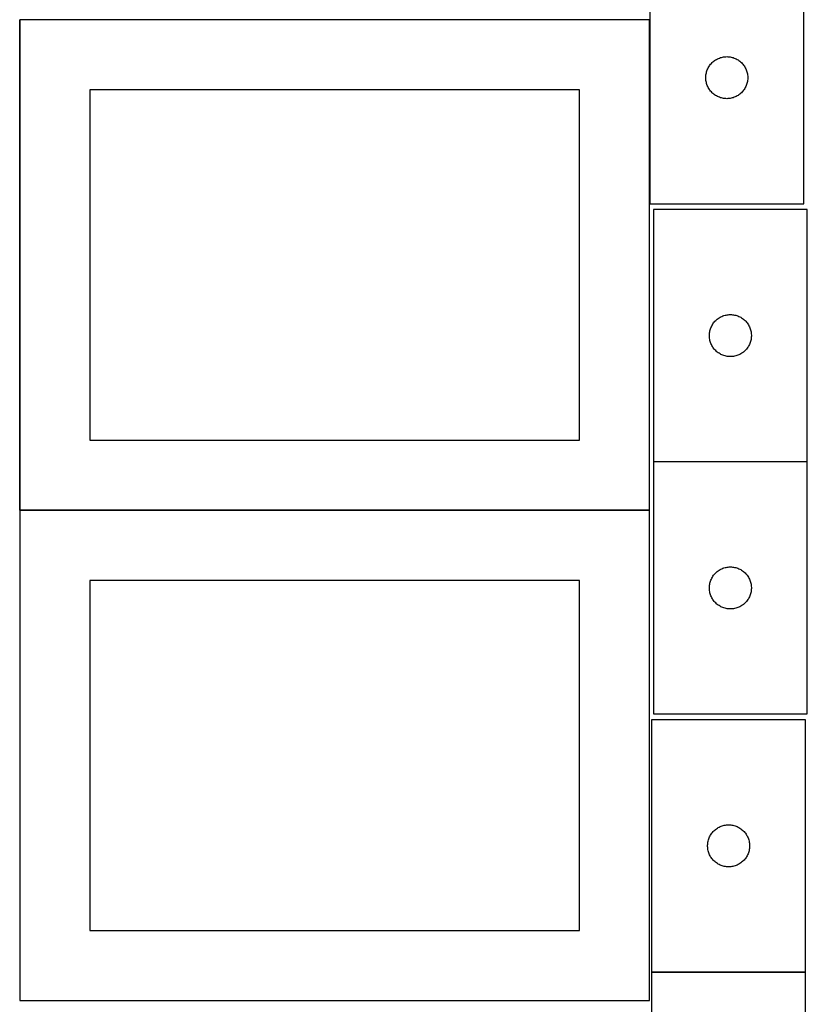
# Model space of a CAD drawing. Header units: millimetres. Extents: x 7 to 1493, y 7 to 2993.
# Tile 3 of 13: x 908 to 1471, y 709 to 1413. Entities that reach past the tile are written whole.
import ezdxf

# ---------------------------------------------------------------- set-up
doc = ezdxf.new("R2010")
doc.units = ezdxf.units.MM
doc.layers.add('COMMON', color=5, linetype='CONTINUOUS', true_color=0x0000ff)
doc.layers.add('CUT', color=7, linetype='CONTINUOUS', true_color=0x000000)

msp = doc.modelspace()

# ---------------------------------------------------------------- linework, layer by layer
at = {"layer": 'COMMON'}
for p, q in [((908.149577, 1062.423823), (908.149577, 1412.423823)), ((1358.249577, 1412.523824), (908.249577, 1412.523824)), ((1358.349577, 1412.423823), (1358.349577, 1281.172521)), ((1471.012425, 1096.898182), (1361.012425, 1096.898182)), ((908.149576, 1062.223822), (908.149576, 712.223822)), ((1358.249577, 1062.323823), (908.249577, 1062.323823)), ((1359.774235, 732.523841), (1469.774235, 732.523841))]:
    msp.add_line(p, q, dxfattribs=at)
at = {"layer": 'CUT'}
for p, q in [((1358.449578, 1461.172521), (1358.449578, 1281.172521)), ((1468.449578, 1281.172521), (1468.449578, 1461.172521)), ((1358.249577, 1412.423823), (908.249577, 1412.423823)), ((908.249577, 1412.423823), (908.249577, 1062.423823)), ((1358.249577, 1062.423823), (1358.249577, 1412.423823)), ((1407.442769, 1384.917275), (1408.158297, 1385.208273)), ((1408.158297, 1385.208273), (1408.887855, 1385.462052)), ((1408.887855, 1385.462052), (1409.629511, 1385.677937)), ((1409.629511, 1385.677937), (1410.381297, 1385.855356)), ((1410.381297, 1385.855356), (1411.141219, 1385.993839)), ((1411.141219, 1385.993839), (1411.907263, 1386.093019)), ((1411.907263, 1386.093019), (1412.677397, 1386.152632)), ((1412.677397, 1386.152632), (1413.449578, 1386.172521)), ((1413.449578, 1386.172521), (1414.221759, 1386.152632)), ((1414.221759, 1386.152632), (1414.991893, 1386.093019)), ((1414.991893, 1386.093019), (1415.757937, 1385.993839)), ((1415.757937, 1385.993839), (1416.517859, 1385.855356)), ((1416.517859, 1385.855356), (1417.269645, 1385.677937)), ((1417.269645, 1385.677937), (1418.0113, 1385.462052)), ((1418.0113, 1385.462052), (1418.740859, 1385.208273)), ((1418.740859, 1385.208273), (1419.456386, 1384.917275)), ((1399.864044, 1377.531237), (1400.209396, 1378.222172)), ((1400.209396, 1378.222172), (1400.589858, 1378.894413)), ((1400.589858, 1378.894413), (1401.004423, 1379.546177)), ((1401.004423, 1379.546177), (1401.451989, 1380.175735)), ((1401.451989, 1380.175735), (1401.931371, 1380.781419)), ((1401.931371, 1380.781419), (1402.441297, 1381.361621)), ((1402.441297, 1381.361621), (1402.980416, 1381.914804)), ((1402.980416, 1381.914804), (1403.547296, 1382.4395)), ((1403.547296, 1382.4395), (1404.140436, 1382.934318)), ((1404.140436, 1382.934318), (1404.758261, 1383.397946)), ((1404.758261, 1383.397946), (1405.399135, 1383.829154)), ((1405.399135, 1383.829154), (1406.061357, 1384.2268)), ((1406.061357, 1384.2268), (1406.743171, 1384.589827)), ((1406.743171, 1384.589827), (1407.442769, 1384.917275)), ((1419.456386, 1384.917275), (1420.155985, 1384.589827)), ((1420.155985, 1384.589827), (1420.837799, 1384.2268)), ((1420.837799, 1384.2268), (1421.500021, 1383.829154)), ((1421.500021, 1383.829154), (1422.140894, 1383.397946)), ((1422.140894, 1383.397946), (1422.75872, 1382.934318)), ((1422.75872, 1382.934318), (1423.35186, 1382.4395)), ((1423.35186, 1382.4395), (1423.91874, 1381.914804)), ((1423.91874, 1381.914804), (1424.457858, 1381.361621)), ((1424.457858, 1381.361621), (1424.967785, 1380.781419)), ((1424.967785, 1380.781419), (1425.447167, 1380.175735)), ((1425.447167, 1380.175735), (1425.894733, 1379.546177)), ((1425.894733, 1379.546177), (1426.309297, 1378.894413)), ((1426.309297, 1378.894413), (1426.68976, 1378.222172)), ((1426.68976, 1378.222172), (1427.035112, 1377.531237)), ((1398.454551, 1371.55874), (1398.494315, 1372.330153)), ((1398.454551, 1370.786302), (1398.454551, 1371.55874)), ((1398.494315, 1372.330153), (1398.573738, 1373.098496)), ((1398.573738, 1373.098496), (1398.692609, 1373.861732)), ((1398.692609, 1373.861732), (1398.850612, 1374.617837)), ((1398.850612, 1374.617837), (1399.04733, 1375.364805)), ((1399.04733, 1375.364805), (1399.282239, 1376.100657)), ((1399.282239, 1376.100657), (1399.554718, 1376.823439)), ((1399.554718, 1376.823439), (1399.864044, 1377.531237)), ((1427.035112, 1377.531237), (1427.344437, 1376.823439)), ((1427.344437, 1376.823439), (1427.616916, 1376.100657)), ((1427.616916, 1376.100657), (1427.851826, 1375.364805)), ((1427.851826, 1375.364805), (1428.048544, 1374.617837)), ((1428.048544, 1374.617837), (1428.206547, 1373.861732)), ((1428.206547, 1373.861732), (1428.325418, 1373.098496)), ((1428.325418, 1373.098496), (1428.404841, 1372.330153)), ((1428.404841, 1372.330153), (1428.444605, 1371.55874)), ((1428.444605, 1371.55874), (1428.444605, 1370.786302)), ((1398.494315, 1370.014889), (1398.454551, 1370.786302)), ((1398.573738, 1369.246546), (1398.494315, 1370.014889)), ((1398.692609, 1368.48331), (1398.573738, 1369.246546)), ((1398.850612, 1367.727205), (1398.692609, 1368.48331)), ((1399.04733, 1366.980236), (1398.850612, 1367.727205)), ((1399.282239, 1366.244385), (1399.04733, 1366.980236)), ((1399.554718, 1365.521603), (1399.282239, 1366.244385)), ((1399.864044, 1364.813805), (1399.554718, 1365.521603)), ((1400.209396, 1364.12287), (1399.864044, 1364.813805)), ((1400.589858, 1363.450629), (1400.209396, 1364.12287)), ((1426.68976, 1364.12287), (1426.309297, 1363.450629)), ((1427.035112, 1364.813805), (1426.68976, 1364.12287)), ((1427.344437, 1365.521603), (1427.035112, 1364.813805)), ((1427.616916, 1366.244385), (1427.344437, 1365.521603)), ((1427.851826, 1366.980236), (1427.616916, 1366.244385)), ((1428.048544, 1367.727205), (1427.851826, 1366.980236)), ((1428.206547, 1368.48331), (1428.048544, 1367.727205)), ((1428.325418, 1369.246546), (1428.206547, 1368.48331)), ((1428.404841, 1370.014889), (1428.325418, 1369.246546)), ((1428.444605, 1370.786302), (1428.404841, 1370.014889)), ((1308.249577, 1362.423823), (958.249577, 1362.423823)), ((958.249577, 1362.423823), (958.249577, 1112.423823)), ((1308.249577, 1112.423823), (1308.249577, 1362.423823)), ((1401.004423, 1362.798865), (1400.589858, 1363.450629)), ((1401.451989, 1362.169307), (1401.004423, 1362.798865)), ((1401.931371, 1361.563623), (1401.451989, 1362.169307)), ((1402.441297, 1360.983421), (1401.931371, 1361.563623)), ((1402.980416, 1360.430238), (1402.441297, 1360.983421)), ((1403.547296, 1359.905542), (1402.980416, 1360.430238)), ((1404.140436, 1359.410724), (1403.547296, 1359.905542)), ((1404.758261, 1358.947096), (1404.140436, 1359.410724)), ((1405.399135, 1358.515888), (1404.758261, 1358.947096)), ((1406.061357, 1358.118242), (1405.399135, 1358.515888)), ((1406.743171, 1357.755215), (1406.061357, 1358.118242)), ((1407.442769, 1357.427767), (1406.743171, 1357.755215)), ((1408.158297, 1357.136769), (1407.442769, 1357.427767)), ((1408.887855, 1356.88299), (1408.158297, 1357.136769)), ((1418.740859, 1357.136769), (1418.0113, 1356.88299)), ((1419.456386, 1357.427767), (1418.740859, 1357.136769)), ((1420.155985, 1357.755215), (1419.456386, 1357.427767)), ((1420.837799, 1358.118242), (1420.155985, 1357.755215)), ((1421.500021, 1358.515888), (1420.837799, 1358.118242)), ((1422.140894, 1358.947096), (1421.500021, 1358.515888)), ((1422.75872, 1359.410724), (1422.140894, 1358.947096)), ((1423.35186, 1359.905542), (1422.75872, 1359.410724)), ((1423.91874, 1360.430238), (1423.35186, 1359.905542)), ((1424.457858, 1360.983421), (1423.91874, 1360.430238)), ((1424.967785, 1361.563623), (1424.457858, 1360.983421)), ((1425.447167, 1362.169307), (1424.967785, 1361.563623)), ((1425.894733, 1362.798865), (1425.447167, 1362.169307)), ((1426.309297, 1363.450629), (1425.894733, 1362.798865)), ((1409.629511, 1356.667105), (1408.887855, 1356.88299)), ((1410.381297, 1356.489686), (1409.629511, 1356.667105)), ((1411.141219, 1356.351203), (1410.381297, 1356.489686)), ((1411.907263, 1356.252023), (1411.141219, 1356.351203)), ((1412.677397, 1356.19241), (1411.907263, 1356.252023)), ((1413.449578, 1356.172521), (1412.677397, 1356.19241)), ((1414.221759, 1356.19241), (1413.449578, 1356.172521)), ((1414.991893, 1356.252023), (1414.221759, 1356.19241)), ((1415.757937, 1356.351203), (1414.991893, 1356.252023)), ((1416.517859, 1356.489686), (1415.757937, 1356.351203)), ((1417.269645, 1356.667105), (1416.517859, 1356.489686)), ((1418.0113, 1356.88299), (1417.269645, 1356.667105)), ((1358.449578, 1281.172521), (1468.449578, 1281.172521)), ((1471.012425, 1276.998182), (1361.012425, 1276.998182)), ((1361.012425, 1276.998182), (1361.012425, 1096.998182)), ((1471.012425, 1096.998182), (1471.012425, 1276.998182)), ((1403.152705, 1194.720074), (1403.56727, 1195.371838)), ((1403.56727, 1195.371838), (1404.014836, 1196.001396)), ((1404.014836, 1196.001396), (1404.494218, 1196.60708)), ((1404.494218, 1196.60708), (1405.004144, 1197.187282)), ((1405.004144, 1197.187282), (1405.543262, 1197.740465)), ((1405.543262, 1197.740465), (1406.110143, 1198.265161)), ((1406.110143, 1198.265161), (1406.703283, 1198.759979)), ((1406.703283, 1198.759979), (1407.321108, 1199.223607)), ((1407.321108, 1199.223607), (1407.961982, 1199.654816)), ((1407.961982, 1199.654816), (1408.624204, 1200.052461)), ((1408.624204, 1200.052461), (1409.306018, 1200.415488)), ((1409.306018, 1200.415488), (1410.005616, 1200.742936)), ((1410.005616, 1200.742936), (1410.721144, 1201.033934)), ((1410.721144, 1201.033934), (1411.450702, 1201.287713)), ((1411.450702, 1201.287713), (1412.192358, 1201.503598)), ((1412.192358, 1201.503598), (1412.944144, 1201.681017)), ((1412.944144, 1201.681017), (1413.704066, 1201.819501)), ((1413.704066, 1201.819501), (1414.47011, 1201.91868)), ((1414.47011, 1201.91868), (1415.240243, 1201.978293)), ((1415.240243, 1201.978293), (1416.012425, 1201.998182)), ((1416.012425, 1201.998182), (1416.784606, 1201.978293)), ((1416.784606, 1201.978293), (1417.55474, 1201.91868)), ((1417.55474, 1201.91868), (1418.320783, 1201.819501)), ((1418.320783, 1201.819501), (1419.080706, 1201.681017)), ((1419.080706, 1201.681017), (1419.832492, 1201.503598)), ((1419.832492, 1201.503598), (1420.574147, 1201.287713)), ((1420.574147, 1201.287713), (1421.303706, 1201.033934)), ((1421.303706, 1201.033934), (1422.019233, 1200.742936)), ((1422.019233, 1200.742936), (1422.718832, 1200.415488)), ((1422.718832, 1200.415488), (1423.400646, 1200.052461)), ((1423.400646, 1200.052461), (1424.062868, 1199.654816)), ((1424.062868, 1199.654816), (1424.703741, 1199.223607)), ((1424.703741, 1199.223607), (1425.321567, 1198.759979)), ((1425.321567, 1198.759979), (1425.914707, 1198.265161)), ((1425.914707, 1198.265161), (1426.481587, 1197.740465)), ((1426.481587, 1197.740465), (1427.020705, 1197.187282)), ((1427.020705, 1197.187282), (1427.530631, 1196.60708)), ((1427.530631, 1196.60708), (1428.010013, 1196.001396)), ((1428.010013, 1196.001396), (1428.45758, 1195.371838)), ((1428.45758, 1195.371838), (1428.872144, 1194.720074)), ((1401.057162, 1188.155814), (1401.136585, 1188.924157)), ((1401.136585, 1188.924157), (1401.255456, 1189.687394)), ((1401.255456, 1189.687394), (1401.413459, 1190.443498)), ((1401.413459, 1190.443498), (1401.610177, 1191.190467)), ((1401.610177, 1191.190467), (1401.845086, 1191.926318)), ((1401.845086, 1191.926318), (1402.117565, 1192.649101)), ((1402.117565, 1192.649101), (1402.426891, 1193.356898)), ((1402.426891, 1193.356898), (1402.772243, 1194.047833)), ((1402.772243, 1194.047833), (1403.152705, 1194.720074)), ((1428.872144, 1194.720074), (1429.252607, 1194.047833)), ((1429.252607, 1194.047833), (1429.597959, 1193.356898)), ((1429.597959, 1193.356898), (1429.907284, 1192.649101)), ((1429.907284, 1192.649101), (1430.179763, 1191.926318)), ((1430.179763, 1191.926318), (1430.414673, 1191.190467)), ((1430.414673, 1191.190467), (1430.61139, 1190.443498)), ((1430.61139, 1190.443498), (1430.769394, 1189.687394)), ((1430.769394, 1189.687394), (1430.888265, 1188.924157)), ((1430.888265, 1188.924157), (1430.967688, 1188.155814)), ((1401.017398, 1187.384401), (1401.057162, 1188.155814)), ((1401.017398, 1186.611963), (1401.017398, 1187.384401)), ((1401.057162, 1185.84055), (1401.017398, 1186.611963)), ((1401.136585, 1185.072207), (1401.057162, 1185.84055)), ((1401.255456, 1184.308971), (1401.136585, 1185.072207)), ((1401.413459, 1183.552866), (1401.255456, 1184.308971)), ((1401.610177, 1182.805898), (1401.413459, 1183.552866)), ((1401.845086, 1182.070046), (1401.610177, 1182.805898)), ((1402.117565, 1181.347264), (1401.845086, 1182.070046)), ((1402.426891, 1180.639466), (1402.117565, 1181.347264)), ((1429.907284, 1181.347264), (1429.597959, 1180.639466)), ((1430.179763, 1182.070046), (1429.907284, 1181.347264)), ((1430.414673, 1182.805898), (1430.179763, 1182.070046)), ((1430.61139, 1183.552866), (1430.414673, 1182.805898)), ((1430.769394, 1184.308971), (1430.61139, 1183.552866)), ((1430.888265, 1185.072207), (1430.769394, 1184.308971)), ((1430.967688, 1185.84055), (1430.888265, 1185.072207)), ((1430.967688, 1188.155814), (1431.007452, 1187.384401)), ((1431.007452, 1186.611963), (1430.967688, 1185.84055)), ((1431.007452, 1187.384401), (1431.007452, 1186.611963)), ((1402.772243, 1179.948531), (1402.426891, 1180.639466)), ((1403.152705, 1179.27629), (1402.772243, 1179.948531)), ((1403.56727, 1178.624526), (1403.152705, 1179.27629)), ((1404.014836, 1177.994968), (1403.56727, 1178.624526)), ((1404.494218, 1177.389284), (1404.014836, 1177.994968)), ((1405.004144, 1176.809082), (1404.494218, 1177.389284)), ((1405.543262, 1176.255899), (1405.004144, 1176.809082)), ((1406.110143, 1175.731203), (1405.543262, 1176.255899)), ((1406.703283, 1175.236385), (1406.110143, 1175.731203)), ((1407.321108, 1174.772757), (1406.703283, 1175.236385)), ((1407.961982, 1174.341549), (1407.321108, 1174.772757)), ((1408.624204, 1173.943904), (1407.961982, 1174.341549)), ((1424.062868, 1174.341549), (1423.400646, 1173.943904)), ((1424.703741, 1174.772757), (1424.062868, 1174.341549)), ((1425.321567, 1175.236385), (1424.703741, 1174.772757)), ((1425.914707, 1175.731203), (1425.321567, 1175.236385)), ((1426.481587, 1176.255899), (1425.914707, 1175.731203)), ((1427.020705, 1176.809082), (1426.481587, 1176.255899)), ((1427.530631, 1177.389284), (1427.020705, 1176.809082)), ((1428.010013, 1177.994968), (1427.530631, 1177.389284)), ((1428.45758, 1178.624526), (1428.010013, 1177.994968)), ((1428.872144, 1179.27629), (1428.45758, 1178.624526)), ((1429.252607, 1179.948531), (1428.872144, 1179.27629)), ((1429.597959, 1180.639466), (1429.252607, 1179.948531)), ((1409.306018, 1173.580876), (1408.624204, 1173.943904)), ((1410.005616, 1173.253429), (1409.306018, 1173.580876)), ((1410.721144, 1172.96243), (1410.005616, 1173.253429)), ((1411.450702, 1172.708651), (1410.721144, 1172.96243)), ((1412.192358, 1172.492766), (1411.450702, 1172.708651)), ((1412.944144, 1172.315347), (1412.192358, 1172.492766)), ((1413.704066, 1172.176864), (1412.944144, 1172.315347)), ((1414.47011, 1172.077684), (1413.704066, 1172.176864)), ((1415.240243, 1172.018071), (1414.47011, 1172.077684)), ((1416.012425, 1171.998182), (1415.240243, 1172.018071)), ((1416.784606, 1172.018071), (1416.012425, 1171.998182)), ((1417.55474, 1172.077684), (1416.784606, 1172.018071)), ((1418.320783, 1172.176864), (1417.55474, 1172.077684)), ((1419.080706, 1172.315347), (1418.320783, 1172.176864)), ((1419.832492, 1172.492766), (1419.080706, 1172.315347)), ((1420.574147, 1172.708651), (1419.832492, 1172.492766)), ((1421.303706, 1172.96243), (1420.574147, 1172.708651)), ((1422.019233, 1173.253429), (1421.303706, 1172.96243)), ((1422.718832, 1173.580876), (1422.019233, 1173.253429)), ((1423.400646, 1173.943904), (1422.718832, 1173.580876)), ((958.249577, 1112.423823), (1308.249577, 1112.423823)), ((1361.012425, 1096.998182), (1471.012425, 1096.998182)), ((1471.012425, 1096.798181), (1361.012425, 1096.798181)), ((1361.012425, 1096.798181), (1361.012425, 916.798181)), ((1471.012425, 916.798181), (1471.012425, 1096.798181)), ((908.249577, 1062.423823), (1358.249577, 1062.423823)), ((1358.249577, 1062.223822), (908.249577, 1062.223822)), ((908.249577, 1062.223822), (908.249577, 712.223822)), ((1358.249577, 712.223822), (1358.249577, 1062.223822)), ((1407.961982, 1019.454815), (1408.624204, 1019.85246)), ((1408.624204, 1019.85246), (1409.306018, 1020.215487)), ((1409.306018, 1020.215487), (1410.005616, 1020.542935)), ((1410.005616, 1020.542935), (1410.721144, 1020.833933)), ((1410.721144, 1020.833933), (1411.450702, 1021.087712)), ((1411.450702, 1021.087712), (1412.192358, 1021.303597)), ((1412.192358, 1021.303597), (1412.944144, 1021.481016)), ((1412.944144, 1021.481016), (1413.704066, 1021.6195)), ((1413.704066, 1021.6195), (1414.47011, 1021.718679)), ((1414.47011, 1021.718679), (1415.240243, 1021.778292)), ((1415.240243, 1021.778292), (1416.012425, 1021.798181)), ((1416.012425, 1021.798181), (1416.784606, 1021.778292)), ((1416.784606, 1021.778292), (1417.55474, 1021.718679)), ((1417.55474, 1021.718679), (1418.320783, 1021.6195)), ((1418.320783, 1021.6195), (1419.080706, 1021.481016)), ((1419.080706, 1021.481016), (1419.832492, 1021.303597)), ((1419.832492, 1021.303597), (1420.574147, 1021.087712)), ((1420.574147, 1021.087712), (1421.303706, 1020.833933)), ((1421.303706, 1020.833933), (1422.019233, 1020.542935)), ((1422.019233, 1020.542935), (1422.718832, 1020.215487)), ((1422.718832, 1020.215487), (1423.400646, 1019.85246)), ((1423.400646, 1019.85246), (1424.062868, 1019.454815)), ((1402.117565, 1012.4491), (1402.426891, 1013.156897)), ((1402.426891, 1013.156897), (1402.772243, 1013.847832)), ((1402.772243, 1013.847832), (1403.152705, 1014.520073)), ((1403.152705, 1014.520073), (1403.56727, 1015.171837)), ((1403.56727, 1015.171837), (1404.014836, 1015.801395)), ((1404.014836, 1015.801395), (1404.494218, 1016.407079)), ((1404.494218, 1016.407079), (1405.004144, 1016.987281)), ((1405.004144, 1016.987281), (1405.543262, 1017.540464)), ((1405.543262, 1017.540464), (1406.110143, 1018.06516)), ((1406.110143, 1018.06516), (1406.703283, 1018.559978)), ((1406.703283, 1018.559978), (1407.321108, 1019.023606)), ((1407.321108, 1019.023606), (1407.961982, 1019.454815)), ((1424.062868, 1019.454815), (1424.703741, 1019.023606)), ((1424.703741, 1019.023606), (1425.321567, 1018.559978)), ((1425.321567, 1018.559978), (1425.914707, 1018.06516)), ((1425.914707, 1018.06516), (1426.481587, 1017.540464)), ((1426.481587, 1017.540464), (1427.020705, 1016.987281)), ((1427.020705, 1016.987281), (1427.530631, 1016.407079)), ((1427.530631, 1016.407079), (1428.010013, 1015.801395)), ((1428.010013, 1015.801395), (1428.45758, 1015.171837)), ((1428.45758, 1015.171837), (1428.872144, 1014.520073)), ((1428.872144, 1014.520073), (1429.252607, 1013.847832)), ((1429.252607, 1013.847832), (1429.597959, 1013.156897)), ((1429.597959, 1013.156897), (1429.907284, 1012.4491)), ((1308.249577, 1012.223822), (958.249577, 1012.223822)), ((958.249577, 1012.223822), (958.249577, 762.223822)), ((1308.249577, 762.223822), (1308.249577, 1012.223822)), ((1401.017398, 1007.1844), (1401.057162, 1007.955813)), ((1401.017398, 1006.411962), (1401.017398, 1007.1844)), ((1401.057162, 1005.640549), (1401.017398, 1006.411962)), ((1401.057162, 1007.955813), (1401.136585, 1008.724156)), ((1401.136585, 1004.872206), (1401.057162, 1005.640549)), ((1401.136585, 1008.724156), (1401.255456, 1009.487393)), ((1401.255456, 1009.487393), (1401.413459, 1010.243497)), ((1401.413459, 1010.243497), (1401.610177, 1010.990466)), ((1401.610177, 1010.990466), (1401.845086, 1011.726317)), ((1401.845086, 1011.726317), (1402.117565, 1012.4491)), ((1429.907284, 1012.4491), (1430.179763, 1011.726317)), ((1430.179763, 1011.726317), (1430.414673, 1010.990466)), ((1430.414673, 1010.990466), (1430.61139, 1010.243497)), ((1430.61139, 1010.243497), (1430.769394, 1009.487393)), ((1430.769394, 1009.487393), (1430.888265, 1008.724156)), ((1430.888265, 1008.724156), (1430.967688, 1007.955813)), ((1430.967688, 1005.640549), (1430.888265, 1004.872206)), ((1430.967688, 1007.955813), (1431.007452, 1007.1844)), ((1431.007452, 1006.411962), (1430.967688, 1005.640549)), ((1431.007452, 1007.1844), (1431.007452, 1006.411962)), ((1401.255456, 1004.10897), (1401.136585, 1004.872206)), ((1401.413459, 1003.352865), (1401.255456, 1004.10897)), ((1401.610177, 1002.605897), (1401.413459, 1003.352865)), ((1401.845086, 1001.870045), (1401.610177, 1002.605897)), ((1402.117565, 1001.147263), (1401.845086, 1001.870045)), ((1402.426891, 1000.439465), (1402.117565, 1001.147263)), ((1402.772243, 999.74853), (1402.426891, 1000.439465)), ((1403.152705, 999.076289), (1402.772243, 999.74853)), ((1403.56727, 998.424525), (1403.152705, 999.076289)), ((1404.014836, 997.794967), (1403.56727, 998.424525)), ((1428.45758, 998.424525), (1428.010013, 997.794967)), ((1428.872144, 999.076289), (1428.45758, 998.424525)), ((1429.252607, 999.74853), (1428.872144, 999.076289)), ((1429.597959, 1000.439465), (1429.252607, 999.74853)), ((1429.907284, 1001.147263), (1429.597959, 1000.439465)), ((1430.179763, 1001.870045), (1429.907284, 1001.147263)), ((1430.414673, 1002.605897), (1430.179763, 1001.870045)), ((1430.61139, 1003.352865), (1430.414673, 1002.605897)), ((1430.769394, 1004.10897), (1430.61139, 1003.352865)), ((1430.888265, 1004.872206), (1430.769394, 1004.10897)), ((1404.494218, 997.189283), (1404.014836, 997.794967)), ((1405.004144, 996.609081), (1404.494218, 997.189283)), ((1405.543262, 996.055898), (1405.004144, 996.609081)), ((1406.110143, 995.531202), (1405.543262, 996.055898)), ((1406.703283, 995.036384), (1406.110143, 995.531202)), ((1407.321108, 994.572756), (1406.703283, 995.036384)), ((1407.961982, 994.141548), (1407.321108, 994.572756)), ((1408.624204, 993.743903), (1407.961982, 994.141548)), ((1409.306018, 993.380875), (1408.624204, 993.743903)), ((1410.005616, 993.053428), (1409.306018, 993.380875)), ((1410.721144, 992.762429), (1410.005616, 993.053428)), ((1411.450702, 992.50865), (1410.721144, 992.762429)), ((1412.192358, 992.292765), (1411.450702, 992.50865)), ((1412.944144, 992.115346), (1412.192358, 992.292765)), ((1413.704066, 991.976863), (1412.944144, 992.115346)), ((1414.47011, 991.877683), (1413.704066, 991.976863)), ((1415.240243, 991.81807), (1414.47011, 991.877683)), ((1416.012425, 991.798181), (1415.240243, 991.81807)), ((1416.784606, 991.81807), (1416.012425, 991.798181)), ((1417.55474, 991.877683), (1416.784606, 991.81807)), ((1418.320783, 991.976863), (1417.55474, 991.877683)), ((1419.080706, 992.115346), (1418.320783, 991.976863)), ((1419.832492, 992.292765), (1419.080706, 992.115346)), ((1420.574147, 992.50865), (1419.832492, 992.292765)), ((1421.303706, 992.762429), (1420.574147, 992.50865)), ((1422.019233, 993.053428), (1421.303706, 992.762429)), ((1422.718832, 993.380875), (1422.019233, 993.053428)), ((1423.400646, 993.743903), (1422.718832, 993.380875)), ((1424.062868, 994.141548), (1423.400646, 993.743903)), ((1424.703741, 994.572756), (1424.062868, 994.141548)), ((1425.321567, 995.036384), (1424.703741, 994.572756)), ((1425.914707, 995.531202), (1425.321567, 995.036384)), ((1426.481587, 996.055898), (1425.914707, 995.531202)), ((1427.020705, 996.609081), (1426.481587, 996.055898)), ((1427.530631, 997.189283), (1427.020705, 996.609081)), ((1428.010013, 997.794967), (1427.530631, 997.189283)), ((1361.012425, 916.798181), (1471.012425, 916.798181)), ((1469.774235, 912.623842), (1359.774235, 912.623842)), ((1359.774235, 912.623842), (1359.774235, 732.623842)), ((1469.774235, 732.623842), (1469.774235, 912.623842)), ((1409.482954, 836.659595), (1410.212513, 836.913373)), ((1410.212513, 836.913373), (1410.954168, 837.129258)), ((1410.954168, 837.129258), (1411.705954, 837.306678)), ((1411.705954, 837.306678), (1412.465876, 837.445161)), ((1412.465876, 837.445161), (1413.23192, 837.54434)), ((1413.23192, 837.54434), (1414.002054, 837.603954)), ((1414.002054, 837.603954), (1414.774235, 837.623842)), ((1414.774235, 837.623842), (1415.546416, 837.603954)), ((1415.546416, 837.603954), (1416.31655, 837.54434)), ((1416.31655, 837.54434), (1417.082594, 837.445161)), ((1417.082594, 837.445161), (1417.842516, 837.306678)), ((1417.842516, 837.306678), (1418.594302, 837.129258)), ((1418.594302, 837.129258), (1419.335958, 836.913373)), ((1419.335958, 836.913373), (1420.065516, 836.659595)), ((1401.188701, 828.982558), (1401.534053, 829.673493)), ((1401.534053, 829.673493), (1401.914516, 830.345734)), ((1401.914516, 830.345734), (1402.32908, 830.997498)), ((1402.32908, 830.997498), (1402.776646, 831.627057)), ((1402.776646, 831.627057), (1403.256028, 832.23274)), ((1403.256028, 832.23274), (1403.765955, 832.812942)), ((1403.765955, 832.812942), (1404.305073, 833.366125)), ((1404.305073, 833.366125), (1404.871953, 833.890821)), ((1404.871953, 833.890821), (1405.465093, 834.385639)), ((1405.465093, 834.385639), (1406.082919, 834.849267)), ((1406.082919, 834.849267), (1406.723792, 835.280476)), ((1406.723792, 835.280476), (1407.386014, 835.678121)), ((1407.386014, 835.678121), (1408.067828, 836.041149)), ((1408.067828, 836.041149), (1408.767427, 836.368596)), ((1408.767427, 836.368596), (1409.482954, 836.659595)), ((1420.065516, 836.659595), (1420.781044, 836.368596)), ((1420.781044, 836.368596), (1421.480642, 836.041149)), ((1421.480642, 836.041149), (1422.162456, 835.678121)), ((1422.162456, 835.678121), (1422.824678, 835.280476)), ((1422.824678, 835.280476), (1423.465552, 834.849267)), ((1423.465552, 834.849267), (1424.083377, 834.385639)), ((1424.083377, 834.385639), (1424.676517, 833.890821)), ((1424.676517, 833.890821), (1425.243397, 833.366125)), ((1425.243397, 833.366125), (1425.782516, 832.812942)), ((1425.782516, 832.812942), (1426.292442, 832.23274)), ((1426.292442, 832.23274), (1426.771824, 831.627057)), ((1426.771824, 831.627057), (1427.21939, 830.997498)), ((1427.21939, 830.997498), (1427.633955, 830.345734)), ((1427.633955, 830.345734), (1428.014417, 829.673493)), ((1428.014417, 829.673493), (1428.359769, 828.982558)), ((1399.779208, 823.010061), (1399.818972, 823.781474)), ((1399.779208, 822.237624), (1399.779208, 823.010061)), ((1399.818972, 823.781474), (1399.898395, 824.549818)), ((1399.898395, 824.549818), (1400.017266, 825.313054)), ((1400.017266, 825.313054), (1400.17527, 826.069158)), ((1400.17527, 826.069158), (1400.371987, 826.816127)), ((1400.371987, 826.816127), (1400.606897, 827.551978)), ((1400.606897, 827.551978), (1400.879376, 828.274761)), ((1400.879376, 828.274761), (1401.188701, 828.982558)), ((1428.359769, 828.982558), (1428.669095, 828.274761)), ((1428.669095, 828.274761), (1428.941574, 827.551978)), ((1428.941574, 827.551978), (1429.176483, 826.816127)), ((1429.176483, 826.816127), (1429.373201, 826.069158)), ((1429.373201, 826.069158), (1429.531204, 825.313054)), ((1429.531204, 825.313054), (1429.650075, 824.549818)), ((1429.650075, 824.549818), (1429.729498, 823.781474)), ((1429.729498, 823.781474), (1429.769262, 823.010061)), ((1429.769262, 823.010061), (1429.769262, 822.237624)), ((1399.818972, 821.46621), (1399.779208, 822.237624)), ((1399.898395, 820.697867), (1399.818972, 821.46621)), ((1400.017266, 819.934631), (1399.898395, 820.697867)), ((1400.17527, 819.178526), (1400.017266, 819.934631)), ((1400.371987, 818.431558), (1400.17527, 819.178526)), ((1400.606897, 817.695707), (1400.371987, 818.431558)), ((1400.879376, 816.972924), (1400.606897, 817.695707)), ((1401.188701, 816.265126), (1400.879376, 816.972924)), ((1401.534053, 815.574191), (1401.188701, 816.265126)), ((1428.359769, 816.265126), (1428.014417, 815.574191)), ((1428.669095, 816.972924), (1428.359769, 816.265126)), ((1428.941574, 817.695707), (1428.669095, 816.972924)), ((1429.176483, 818.431558), (1428.941574, 817.695707)), ((1429.373201, 819.178526), (1429.176483, 818.431558)), ((1429.531204, 819.934631), (1429.373201, 819.178526)), ((1429.650075, 820.697867), (1429.531204, 819.934631)), ((1429.729498, 821.46621), (1429.650075, 820.697867)), ((1429.769262, 822.237624), (1429.729498, 821.46621)), ((1401.914516, 814.90195), (1401.534053, 815.574191)), ((1402.32908, 814.250186), (1401.914516, 814.90195)), ((1402.776646, 813.620628), (1402.32908, 814.250186)), ((1403.256028, 813.014945), (1402.776646, 813.620628)), ((1403.765955, 812.434742), (1403.256028, 813.014945)), ((1404.305073, 811.881559), (1403.765955, 812.434742)), ((1404.871953, 811.356863), (1404.305073, 811.881559)), ((1405.465093, 810.862045), (1404.871953, 811.356863)), ((1406.082919, 810.398417), (1405.465093, 810.862045)), ((1406.723792, 809.967209), (1406.082919, 810.398417)), ((1407.386014, 809.569564), (1406.723792, 809.967209)), ((1408.067828, 809.206536), (1407.386014, 809.569564)), ((1408.767427, 808.879089), (1408.067828, 809.206536)), ((1409.482954, 808.58809), (1408.767427, 808.879089)), ((1410.212513, 808.334312), (1409.482954, 808.58809)), ((1420.065516, 808.58809), (1419.335958, 808.334312)), ((1420.781044, 808.879089), (1420.065516, 808.58809)), ((1421.480642, 809.206536), (1420.781044, 808.879089)), ((1422.162456, 809.569564), (1421.480642, 809.206536)), ((1422.824678, 809.967209), (1422.162456, 809.569564)), ((1423.465552, 810.398417), (1422.824678, 809.967209)), ((1424.083377, 810.862045), (1423.465552, 810.398417)), ((1424.676517, 811.356863), (1424.083377, 810.862045)), ((1425.243397, 811.881559), (1424.676517, 811.356863)), ((1425.782516, 812.434742), (1425.243397, 811.881559)), ((1426.292442, 813.014945), (1425.782516, 812.434742)), ((1426.771824, 813.620628), (1426.292442, 813.014945)), ((1427.21939, 814.250186), (1426.771824, 813.620628)), ((1427.633955, 814.90195), (1427.21939, 814.250186)), ((1428.014417, 815.574191), (1427.633955, 814.90195)), ((1410.954168, 808.118426), (1410.212513, 808.334312)), ((1411.705954, 807.941007), (1410.954168, 808.118426)), ((1412.465876, 807.802524), (1411.705954, 807.941007)), ((1413.23192, 807.703344), (1412.465876, 807.802524)), ((1414.002054, 807.643731), (1413.23192, 807.703344)), ((1414.774235, 807.623842), (1414.002054, 807.643731)), ((1415.546416, 807.643731), (1414.774235, 807.623842)), ((1416.31655, 807.703344), (1415.546416, 807.643731)), ((1417.082594, 807.802524), (1416.31655, 807.703344)), ((1417.842516, 807.941007), (1417.082594, 807.802524)), ((1418.594302, 808.118426), (1417.842516, 807.941007)), ((1419.335958, 808.334312), (1418.594302, 808.118426)), ((958.249577, 762.223822), (1308.249577, 762.223822)), ((1359.774235, 732.623842), (1469.774235, 732.623842)), ((1469.774235, 732.423841), (1359.774235, 732.423841)), ((1359.774235, 732.423841), (1359.774235, 552.423841)), ((1469.774235, 552.423841), (1469.774235, 732.423841)), ((908.249577, 712.223822), (1358.249577, 712.223822))]:
    msp.add_line(p, q, dxfattribs=at)

doc.saveas('drawing.dxf')
